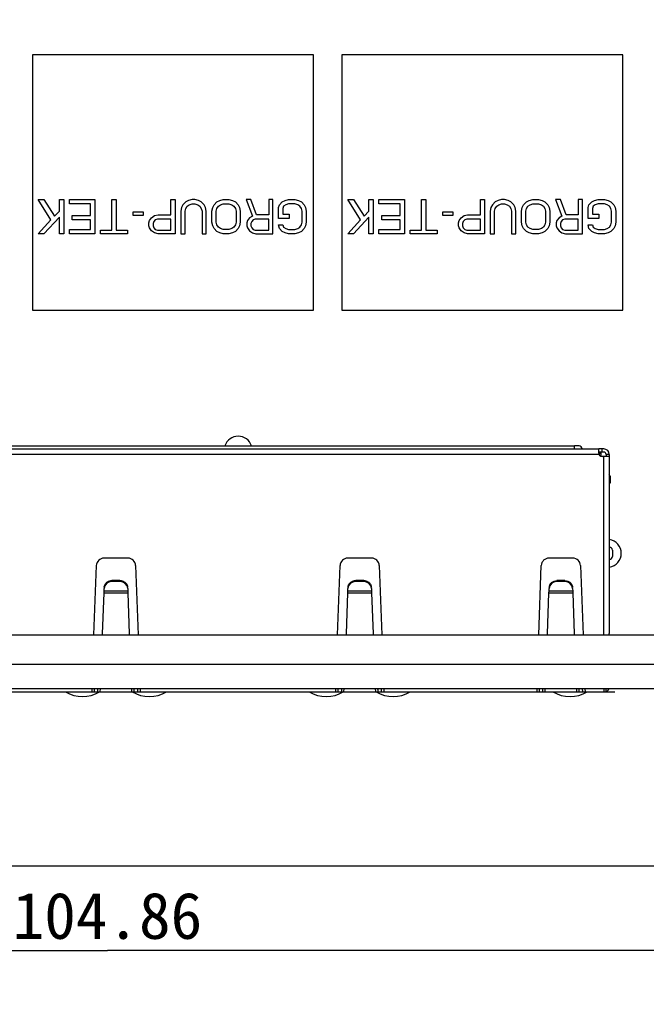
# Model space of a CAD drawing. Header units: millimetres. Extents: x 0 to 420, y 0 to 297.
# Tile 6 of 22: x 195 to 236, y 34 to 98. Entities that reach past the tile are written whole.
import ezdxf
from ezdxf.enums import TextEntityAlignment as Align

# ---------------------------------------------------------------- set-up
doc = ezdxf.new("R2010")
doc.units = ezdxf.units.MM
doc.header["$LTSCALE"] = 23.1
doc.layers.get('0').update_dxf_attribs({"linetype": 'CONTINUOUS'})
doc.layers.add('00_COMPONENTS', color=7, linetype='CONTINUOUS')
doc.layers.add('51__DRAFT_DIMS', color=7, linetype='CONTINUOUS')
doc.styles.get("Standard").update_dxf_attribs({"font": 'simfang.ttf'})
doc.dimstyles.new('DIMSTYLE_1', dxfattribs={"dimtxt": 3, "dimasz": 3, "dimexe": 2.5, "dimexo": 0.5, "dimgap": 0.75, "dimtad": 1, "dimdec": 1, "dimdsep": 46, "dimtxsty": 'STANDARD', "dimblk": '_FILLED', "dimblk1": '_FILLED', "dimblk2": '_FILLED', "dimcen": 0.09, "dimclrt": 3, "dimazin": 2, "dimtp": 0.5, "dimtm": 0.5, "dimtfac": 1, "dimtdec": 1, "dimtofl": 0, "dimtmove": 0, "dimatfit": 3, "dimldrblk": '_FILLED', "dimfxl": 1, "dimtolj": 1, "dimarcsym": 0})
doc.dimstyles.new('DIMSTYLE_2', dxfattribs={"dimtxt": 3, "dimasz": 3, "dimexe": 2.5, "dimexo": 0.5, "dimgap": 0.75, "dimtad": 1, "dimdsep": 46, "dimtxsty": 'STANDARD', "dimblk": '_FILLED', "dimblk1": '_FILLED', "dimblk2": '_FILLED', "dimcen": 0.09, "dimclrt": 3, "dimazin": 2, "dimtp": 0.3, "dimtm": 0.3, "dimtfac": 1, "dimtofl": 0, "dimtmove": 0, "dimatfit": 3, "dimldrblk": '_FILLED', "dimfxl": 1, "dimtolj": 1, "dimarcsym": 0})
doc.dimstyles.new('DIMSTYLE_3', dxfattribs={"dimtxt": 3, "dimasz": 3, "dimexe": 2.5, "dimexo": 0.5, "dimgap": 0.75, "dimtad": 1, "dimdsep": 46, "dimtxsty": 'STANDARD', "dimblk": '_FILLED', "dimblk1": '_FILLED', "dimblk2": '_FILLED', "dimcen": 0.09, "dimclrt": 3, "dimazin": 2, "dimtp": 0.5, "dimtm": 0.5, "dimtfac": 1, "dimtofl": 0, "dimtmove": 0, "dimatfit": 3, "dimldrblk": '_FILLED', "dimfxl": 1, "dimtolj": 1, "dimarcsym": 0})

# ---------------------------------------------------------------- blocks, each defined once
blk = doc.blocks.new('_FILLED')
at = {"color": 0, "linetype": 'ByBlock'}
blk.add_solid([(0, 0), (-1, 0.167), (-1, -0.167)], dxfattribs=at)
blk = doc.blocks.new('*D1')
at = {"layer": '51__DRAFT_DIMS', "color": 4}
for p, q in [((222.921, 224.182), (278.249, 224.182)), ((275.749, 224.182), (275.749, 139.407)), ((275.749, 54.632), (275.749, 139.407)), ((257.324, 54.632), (278.249, 54.632))]:
    blk.add_line(p, q, dxfattribs=at)
at = {"layer": '51__DRAFT_DIMS', "color": 4, "xscale": 3, "yscale": 3, "zscale": 3}
for p, rotation in [((275.749, 224.182), 90), ((275.749, 54.632), 270)]:
    blk.add_blockref('_FILLED', p, dxfattribs=dict(at, rotation=rotation))
at = {"layer": '51__DRAFT_DIMS', "color": 3}
blk.add_text('169.5', height=3, rotation=90, dxfattribs=at).set_placement((274.999, 139.407), align=Align.CENTER)
blk = doc.blocks.new('*D3')
at = {"layer": '51__DRAFT_DIMS', "color": 4}
for p, q in [((222.921, 224.182), (289.645, 224.182)), ((287.145, 224.182), (287.145, 133.692)), ((287.145, 43.202), (287.145, 133.692)), ((148.891, 43.202), (289.645, 43.202))]:
    blk.add_line(p, q, dxfattribs=at)
at = {"layer": '51__DRAFT_DIMS', "color": 4, "xscale": 3, "yscale": 3, "zscale": 3}
for p, rotation in [((287.145, 224.182), 90), ((287.145, 43.202), 270)]:
    blk.add_blockref('_FILLED', p, dxfattribs=dict(at, rotation=rotation))
at = {"layer": '51__DRAFT_DIMS', "color": 3}
blk.add_text('181', height=3, rotation=90, dxfattribs=at).set_placement((286.395, 133.692), align=Align.CENTER)
blk = doc.blocks.new('*D4')
at = {"layer": '51__DRAFT_DIMS', "color": 4}
for p, q in [((253.251, 114.632), (253.251, 35.228)), ((148.391, 43.202), (148.391, 35.228)), ((148.391, 37.728), (200.821, 37.728)), ((253.251, 37.728), (200.821, 37.728))]:
    blk.add_line(p, q, dxfattribs=at)
at = {"layer": '51__DRAFT_DIMS', "color": 4, "xscale": 3, "yscale": 3, "zscale": 3, "rotation": 180}
blk.add_blockref('_FILLED', (148.391, 37.728), dxfattribs=at)
at = {"layer": '51__DRAFT_DIMS', "color": 4, "xscale": 3, "yscale": 3, "zscale": 3}
blk.add_blockref('_FILLED', (253.251, 37.728), dxfattribs=at)
at = {"layer": '51__DRAFT_DIMS', "color": 3}
blk.add_text('104.86', height=3, dxfattribs=at).set_placement((200.821, 38.478), align=Align.CENTER)
blk = doc.blocks.new('*D5')
at = {"layer": '51__DRAFT_DIMS', "color": 4}
for p, q in [((253.251, 114.632), (253.251, 25.585)), ((142.101, 56.532), (142.101, 25.585)), ((142.101, 28.085), (197.676, 28.085)), ((253.251, 28.085), (197.676, 28.085))]:
    blk.add_line(p, q, dxfattribs=at)
at = {"layer": '51__DRAFT_DIMS', "color": 4, "xscale": 3, "yscale": 3, "zscale": 3, "rotation": 180}
blk.add_blockref('_FILLED', (142.101, 28.085), dxfattribs=at)
at = {"layer": '51__DRAFT_DIMS', "color": 4, "xscale": 3, "yscale": 3, "zscale": 3}
blk.add_blockref('_FILLED', (253.251, 28.085), dxfattribs=at)
at = {"layer": '51__DRAFT_DIMS', "color": 3}
blk.add_text('111.15', height=3, dxfattribs=at).set_placement((197.676, 28.835), align=Align.CENTER)
blk = doc.blocks.new('*D6')
at = {"layer": '51__DRAFT_DIMS', "color": 4}
for p, q in [((142.101, 56.532), (142.101, 14.118)), ((268.406, 54.489), (268.406, 14.118)), ((142.101, 16.618), (205.254, 16.618)), ((268.406, 16.618), (205.254, 16.618))]:
    blk.add_line(p, q, dxfattribs=at)
at = {"layer": '51__DRAFT_DIMS', "color": 4, "xscale": 3, "yscale": 3, "zscale": 3, "rotation": 180}
blk.add_blockref('_FILLED', (142.101, 16.618), dxfattribs=at)
at = {"layer": '51__DRAFT_DIMS', "color": 4, "xscale": 3, "yscale": 3, "zscale": 3}
blk.add_blockref('_FILLED', (268.406, 16.618), dxfattribs=at)
at = {"layer": '51__DRAFT_DIMS', "color": 3}
blk.add_text('126.3', height=3, dxfattribs=at).set_placement((205.254, 17.368), align=Align.CENTER)

msp = doc.modelspace()

# ---------------------------------------------------------------- linework, layer by layer
at = {"layer": '00_COMPONENTS', "color": 7}
for p, q in [((214.125, 95.604), (195.975, 95.604)), ((195.975, 95.604), (195.975, 79.104)), ((214.125, 79.104), (214.125, 95.604)), ((234.125, 95.604), (215.975, 95.604)), ((215.975, 95.604), (215.975, 79.104)), ((234.125, 79.104), (234.125, 95.604)), ((195.975, 79.104), (214.125, 79.104)), ((215.975, 79.104), (234.125, 79.104)), ((170.174, 70.132), (232.566, 70.132)), ((171.545, 70.332), (230.995, 70.332)), ((232.545, 70.118), (232.545, 69.9)), ((232.795, 70.132), (232.566, 70.132)), ((232.895, 70.132), (232.795, 70.132)), ((232.545, 69.932), (232.566, 69.932)), ((232.695, 69.877), (232.545, 69.877)), ((232.715, 69.832), (232.555, 69.832)), ((232.795, 69.932), (232.566, 69.932)), ((232.695, 69.877), (232.695, 69.832)), ((232.715, 69.664), (232.715, 69.832)), ((232.895, 69.932), (232.795, 69.932)), ((233.245, 69.65), (232.795, 69.65)), ((233.045, 69.782), (233.045, 69.768)), ((233.245, 69.768), (233.045, 69.768)), ((233.045, 69.768), (233.045, 69.65)), ((233.245, 69.782), (233.245, 58.208)), ((233.295, 68.372), (233.245, 68.492)), ((233.295, 68.372), (233.295, 67.932)), ((233.295, 67.932), (233.245, 67.932)), ((202.138, 63.082), (200.602, 63.082)), ((217.888, 63.082), (216.352, 63.082)), ((230.888, 63.082), (229.352, 63.082)), ((233.445, 63.592), (233.445, 63.192)), ((199.941, 58.132), (200.103, 62.6)), ((202.637, 62.6), (202.799, 58.132)), ((215.691, 58.132), (215.853, 62.6)), ((218.387, 62.6), (218.549, 58.132)), ((228.691, 58.132), (228.853, 62.6)), ((231.387, 62.6), (231.549, 58.132)), ((200.605, 60.938), (200.611, 61.11)), ((201.629, 61.564), (201.111, 61.564)), ((201.627, 61.632), (201.113, 61.632)), ((202.129, 61.11), (202.135, 60.938)), ((216.355, 60.938), (216.361, 61.11)), ((217.379, 61.564), (216.861, 61.564)), ((217.377, 61.632), (216.863, 61.632)), ((217.879, 61.11), (217.885, 60.938)), ((229.355, 60.938), (229.361, 61.11)), ((230.379, 61.564), (229.861, 61.564)), ((230.377, 61.632), (229.863, 61.632)), ((230.879, 61.11), (230.885, 60.938)), ((200.507, 58.189), (200.601, 60.845)), ((200.601, 60.845), (200.605, 60.938)), ((202.135, 60.938), (202.138, 60.845)), ((202.138, 60.845), (202.232, 58.189)), ((216.257, 58.189), (216.351, 60.845)), ((216.351, 60.845), (216.355, 60.938)), ((217.885, 60.938), (217.888, 60.845)), ((217.888, 60.845), (217.982, 58.189)), ((229.257, 58.189), (229.351, 60.845)), ((229.351, 60.845), (229.355, 60.938)), ((230.885, 60.938), (230.888, 60.845)), ((230.888, 60.845), (230.982, 58.189)), ((154.631, 58.132), (248.251, 58.132)), ((200.505, 58.132), (200.507, 58.189)), ((202.232, 58.189), (202.234, 58.132)), ((216.255, 58.132), (216.257, 58.189)), ((217.982, 58.189), (217.984, 58.132)), ((229.255, 58.132), (229.257, 58.189)), ((230.982, 58.189), (230.984, 58.132)), ((248.751, 54.632), (154.131, 54.632)), ((199.815, 54.632), (199.808, 54.449)), ((200.355, 54.466), (200.363, 54.632)), ((202.377, 54.632), (202.385, 54.466)), ((202.925, 54.632), (202.932, 54.449)), ((215.565, 54.632), (215.558, 54.449)), ((216.105, 54.466), (216.113, 54.632)), ((218.127, 54.632), (218.135, 54.466)), ((218.675, 54.632), (218.682, 54.449)), ((228.565, 54.632), (228.558, 54.449)), ((229.105, 54.466), (229.113, 54.632)), ((231.127, 54.632), (231.135, 54.466)), ((231.675, 54.632), (231.682, 54.449)), ((232.895, 54.632), (232.895, 54.449))]:
    msp.add_line(p, q, dxfattribs=at)
at = {"layer": '00_COMPONENTS', "color": 4}
for p, q in [((196.345, 86.244), (196.711, 86.244)), ((197.17, 84.934), (196.345, 86.244)), ((196.711, 86.244), (197.399, 85.168)), ((197.72, 86.244), (197.995, 86.244)), ((197.72, 85.495), (197.72, 86.244)), ((197.995, 86.244), (197.995, 84.044)), ((198.361, 86.244), (200.011, 86.244)), ((198.361, 85.963), (198.361, 86.244)), ((199.736, 85.963), (198.361, 85.963)), ((199.736, 85.214), (199.736, 85.963)), ((200.011, 86.244), (200.011, 84.044)), ((201.111, 86.244), (201.386, 86.244)), ((201.111, 84.278), (201.111, 86.244)), ((201.386, 86.244), (201.386, 84.278)), ((204.916, 86.244), (205.191, 86.244)), ((204.916, 85.261), (204.916, 86.244)), ((205.191, 86.244), (205.191, 84.044)), ((205.695, 85.917), (205.603, 85.729)), ((205.878, 86.104), (205.695, 85.917)), ((206.061, 86.197), (205.878, 86.104)), ((205.97, 85.823), (206.107, 85.917)), ((206.291, 86.244), (206.061, 86.197)), ((206.107, 85.917), (206.291, 85.963)), ((206.474, 86.244), (206.291, 86.244)), ((206.291, 85.963), (206.474, 85.963)), ((206.703, 86.197), (206.474, 86.244)), ((206.474, 85.963), (206.657, 85.917)), ((206.657, 85.917), (206.795, 85.823)), ((206.886, 86.104), (206.703, 86.197)), ((207.07, 85.917), (206.886, 86.104)), ((207.161, 85.729), (207.07, 85.917)), ((207.62, 85.729), (207.711, 85.917)), ((207.711, 85.917), (207.895, 86.104)), ((207.895, 86.104), (208.078, 86.197)), ((207.986, 85.823), (208.124, 85.917)), ((208.078, 86.197), (208.307, 86.244)), ((208.124, 85.917), (208.307, 85.963)), ((208.307, 86.244), (208.674, 86.244)), ((208.307, 85.963), (208.674, 85.963)), ((208.674, 86.244), (208.903, 86.197)), ((208.674, 85.963), (208.857, 85.917)), ((208.857, 85.917), (208.995, 85.823)), ((208.903, 86.197), (209.086, 86.104)), ((209.086, 86.104), (209.27, 85.917)), ((209.27, 85.917), (209.361, 85.729)), ((210.095, 86.244), (209.774, 86.244)), ((209.774, 86.244), (210.186, 85.168)), ((210.461, 85.261), (210.095, 86.244)), ((211.516, 86.244), (211.241, 86.244)), ((211.241, 86.244), (211.241, 85.261)), ((211.516, 84.044), (211.516, 86.244)), ((211.882, 85.729), (211.928, 85.917)), ((211.928, 85.917), (212.111, 86.104)), ((212.111, 86.104), (212.295, 86.197)), ((212.341, 85.917), (212.203, 85.823)), ((212.295, 86.197), (212.524, 86.244)), ((212.524, 85.963), (212.341, 85.917)), ((212.524, 86.244), (212.936, 86.244)), ((212.936, 85.963), (212.524, 85.963)), ((212.936, 86.244), (213.166, 86.197)), ((213.12, 85.917), (212.936, 85.963)), ((213.257, 85.823), (213.12, 85.917)), ((213.166, 86.197), (213.349, 86.104)), ((213.349, 86.104), (213.532, 85.917)), ((213.532, 85.917), (213.624, 85.729)), ((216.345, 86.244), (216.712, 86.244)), ((217.17, 84.934), (216.345, 86.244)), ((216.712, 86.244), (217.399, 85.168)), ((217.72, 86.244), (217.995, 86.244)), ((217.72, 85.495), (217.72, 86.244)), ((217.995, 86.244), (217.995, 84.044)), ((218.362, 86.244), (220.012, 86.244)), ((218.362, 85.963), (218.362, 86.244)), ((219.737, 85.963), (218.362, 85.963)), ((219.737, 85.214), (219.737, 85.963)), ((220.012, 86.244), (220.012, 84.044)), ((221.112, 86.244), (221.387, 86.244)), ((221.112, 84.278), (221.112, 86.244)), ((221.387, 86.244), (221.387, 84.278)), ((224.916, 86.244), (225.191, 86.244)), ((224.916, 85.261), (224.916, 86.244)), ((225.191, 86.244), (225.191, 84.044)), ((225.695, 85.917), (225.603, 85.729)), ((225.878, 86.104), (225.695, 85.917)), ((226.062, 86.197), (225.878, 86.104)), ((225.97, 85.823), (226.107, 85.917)), ((226.291, 86.244), (226.062, 86.197)), ((226.107, 85.917), (226.291, 85.963)), ((226.474, 86.244), (226.291, 86.244)), ((226.291, 85.963), (226.474, 85.963)), ((226.703, 86.197), (226.474, 86.244)), ((226.474, 85.963), (226.657, 85.917)), ((226.657, 85.917), (226.795, 85.823)), ((226.887, 86.104), (226.703, 86.197)), ((227.07, 85.917), (226.887, 86.104)), ((227.162, 85.729), (227.07, 85.917)), ((227.62, 85.729), (227.712, 85.917)), ((227.712, 85.917), (227.895, 86.104)), ((227.895, 86.104), (228.078, 86.197)), ((227.987, 85.823), (228.124, 85.917)), ((228.078, 86.197), (228.307, 86.244)), ((228.124, 85.917), (228.307, 85.963)), ((228.307, 86.244), (228.674, 86.244)), ((228.307, 85.963), (228.674, 85.963)), ((228.674, 86.244), (228.903, 86.197)), ((228.674, 85.963), (228.857, 85.917)), ((228.857, 85.917), (228.995, 85.823)), ((228.903, 86.197), (229.087, 86.104)), ((229.087, 86.104), (229.27, 85.917)), ((229.27, 85.917), (229.362, 85.729)), ((230.095, 86.244), (229.774, 86.244)), ((229.774, 86.244), (230.187, 85.168)), ((230.462, 85.261), (230.095, 86.244)), ((231.516, 86.244), (231.241, 86.244)), ((231.241, 86.244), (231.241, 85.261)), ((231.516, 84.044), (231.516, 86.244)), ((231.882, 85.729), (231.928, 85.917)), ((231.928, 85.917), (232.112, 86.104)), ((232.112, 86.104), (232.295, 86.197)), ((232.341, 85.917), (232.203, 85.823)), ((232.295, 86.197), (232.524, 86.244)), ((232.524, 85.963), (232.341, 85.917)), ((232.524, 86.244), (232.937, 86.244)), ((232.937, 85.963), (232.524, 85.963)), ((232.937, 86.244), (233.166, 86.197)), ((233.12, 85.917), (232.937, 85.963)), ((233.257, 85.823), (233.12, 85.917)), ((233.166, 86.197), (233.349, 86.104)), ((233.349, 86.104), (233.532, 85.917)), ((233.532, 85.917), (233.624, 85.729)), ((197.399, 85.168), (197.72, 85.495)), ((202.486, 85.448), (203.128, 85.448)), ((202.486, 85.214), (202.486, 85.448)), ((203.128, 85.448), (203.128, 85.214)), ((203.861, 85.214), (204.091, 85.261)), ((204.091, 85.261), (204.916, 85.261)), ((205.603, 85.729), (205.557, 85.495)), ((205.557, 85.495), (205.557, 84.044)), ((205.832, 85.495), (205.878, 85.682)), ((205.832, 84.044), (205.832, 85.495)), ((205.878, 85.682), (205.97, 85.823)), ((206.795, 85.823), (206.886, 85.682)), ((206.886, 85.682), (206.932, 85.495)), ((206.932, 85.495), (206.932, 84.044)), ((207.207, 85.495), (207.161, 85.729)), ((207.207, 84.044), (207.207, 85.495)), ((207.574, 85.495), (207.62, 85.729)), ((207.574, 84.793), (207.574, 85.495)), ((207.849, 85.495), (207.895, 85.682)), ((207.849, 84.793), (207.849, 85.495)), ((207.895, 85.682), (207.986, 85.823)), ((208.995, 85.823), (209.086, 85.682)), ((209.086, 85.682), (209.132, 85.495)), ((209.132, 85.495), (209.132, 84.793)), ((209.361, 85.729), (209.407, 85.495)), ((209.407, 85.495), (209.407, 84.793)), ((211.241, 85.261), (210.461, 85.261)), ((211.882, 85.027), (211.882, 85.729)), ((212.203, 85.823), (212.157, 85.682)), ((212.157, 85.682), (212.157, 85.308)), ((212.157, 85.308), (212.57, 85.308)), ((212.57, 85.308), (212.57, 85.027)), ((213.349, 85.682), (213.257, 85.823)), ((213.395, 85.495), (213.349, 85.682)), ((213.395, 84.793), (213.395, 85.495)), ((213.624, 85.729), (213.67, 85.495)), ((213.67, 85.495), (213.67, 84.793)), ((217.399, 85.168), (217.72, 85.495)), ((222.487, 85.448), (223.128, 85.448)), ((222.487, 85.214), (222.487, 85.448)), ((223.128, 85.448), (223.128, 85.214)), ((223.862, 85.214), (224.091, 85.261)), ((224.091, 85.261), (224.916, 85.261)), ((225.603, 85.729), (225.557, 85.495)), ((225.557, 85.495), (225.557, 84.044)), ((225.832, 85.495), (225.878, 85.682)), ((225.832, 84.044), (225.832, 85.495)), ((225.878, 85.682), (225.97, 85.823)), ((226.795, 85.823), (226.887, 85.682)), ((226.887, 85.682), (226.932, 85.495)), ((226.932, 85.495), (226.932, 84.044)), ((227.207, 85.495), (227.162, 85.729)), ((227.207, 84.044), (227.207, 85.495)), ((227.574, 85.495), (227.62, 85.729)), ((227.574, 84.793), (227.574, 85.495)), ((227.849, 85.495), (227.895, 85.682)), ((227.849, 84.793), (227.849, 85.495)), ((227.895, 85.682), (227.987, 85.823)), ((228.995, 85.823), (229.087, 85.682)), ((229.087, 85.682), (229.132, 85.495)), ((229.132, 85.495), (229.132, 84.793)), ((229.362, 85.729), (229.407, 85.495)), ((229.407, 85.495), (229.407, 84.793)), ((231.241, 85.261), (230.462, 85.261)), ((231.882, 85.027), (231.882, 85.729)), ((232.203, 85.823), (232.157, 85.682)), ((232.157, 85.682), (232.157, 85.308)), ((232.157, 85.308), (232.57, 85.308)), ((232.57, 85.308), (232.57, 85.027)), ((233.349, 85.682), (233.257, 85.823)), ((233.395, 85.495), (233.349, 85.682)), ((233.395, 84.793), (233.395, 85.495)), ((233.624, 85.729), (233.67, 85.495)), ((233.67, 85.495), (233.67, 84.793)), ((196.345, 84.044), (197.17, 84.934)), ((197.72, 85.121), (196.711, 84.044)), ((197.72, 84.044), (197.72, 85.121)), ((198.545, 85.214), (199.736, 85.214)), ((198.545, 84.934), (198.545, 85.214)), ((199.736, 84.934), (198.545, 84.934)), ((199.736, 84.325), (199.736, 84.934)), ((203.128, 85.214), (202.486, 85.214)), ((203.495, 84.746), (203.541, 84.887)), ((203.495, 84.559), (203.495, 84.746)), ((203.541, 84.887), (203.678, 85.074)), ((203.678, 85.074), (203.861, 85.214)), ((203.816, 84.84), (203.77, 84.699)), ((203.77, 84.699), (203.77, 84.559)), ((203.907, 84.934), (203.816, 84.84)), ((204.045, 84.98), (203.907, 84.934)), ((204.916, 84.98), (204.045, 84.98)), ((204.916, 84.278), (204.916, 84.98)), ((207.62, 84.559), (207.574, 84.793)), ((207.895, 84.606), (207.849, 84.793)), ((209.132, 84.793), (209.086, 84.606)), ((209.407, 84.793), (209.361, 84.559)), ((209.866, 84.887), (209.82, 84.746)), ((209.82, 84.746), (209.82, 84.559)), ((210.003, 85.074), (209.866, 84.887)), ((210.186, 85.168), (210.003, 85.074)), ((210.141, 84.84), (210.095, 84.699)), ((210.095, 84.699), (210.095, 84.559)), ((210.232, 84.934), (210.141, 84.84)), ((210.37, 84.98), (210.232, 84.934)), ((211.241, 84.98), (210.37, 84.98)), ((211.241, 84.278), (211.241, 84.98)), ((212.57, 85.027), (211.882, 85.027)), ((213.349, 84.606), (213.395, 84.793)), ((213.67, 84.793), (213.624, 84.559)), ((216.345, 84.044), (217.17, 84.934)), ((217.72, 85.121), (216.712, 84.044)), ((217.72, 84.044), (217.72, 85.121)), ((218.545, 85.214), (219.737, 85.214)), ((218.545, 84.934), (218.545, 85.214)), ((219.737, 84.934), (218.545, 84.934)), ((219.737, 84.325), (219.737, 84.934)), ((223.128, 85.214), (222.487, 85.214)), ((223.495, 84.746), (223.541, 84.887)), ((223.495, 84.559), (223.495, 84.746)), ((223.541, 84.887), (223.678, 85.074)), ((223.678, 85.074), (223.862, 85.214)), ((223.816, 84.84), (223.77, 84.699)), ((223.77, 84.699), (223.77, 84.559)), ((223.907, 84.934), (223.816, 84.84)), ((224.045, 84.98), (223.907, 84.934)), ((224.916, 84.98), (224.045, 84.98)), ((224.916, 84.278), (224.916, 84.98)), ((227.62, 84.559), (227.574, 84.793)), ((227.895, 84.606), (227.849, 84.793)), ((229.132, 84.793), (229.087, 84.606)), ((229.407, 84.793), (229.362, 84.559)), ((229.866, 84.887), (229.82, 84.746)), ((229.82, 84.746), (229.82, 84.559)), ((230.003, 85.074), (229.866, 84.887)), ((230.187, 85.168), (230.003, 85.074)), ((230.141, 84.84), (230.095, 84.699)), ((230.095, 84.699), (230.095, 84.559)), ((230.232, 84.934), (230.141, 84.84)), ((230.37, 84.98), (230.232, 84.934)), ((231.241, 84.98), (230.37, 84.98)), ((231.241, 84.278), (231.241, 84.98)), ((232.57, 85.027), (231.882, 85.027)), ((233.349, 84.606), (233.395, 84.793)), ((233.67, 84.793), (233.624, 84.559)), ((196.711, 84.044), (196.345, 84.044)), ((197.995, 84.044), (197.72, 84.044)), ((198.361, 84.325), (199.736, 84.325)), ((198.361, 84.044), (198.361, 84.325)), ((200.011, 84.044), (198.361, 84.044)), ((200.378, 84.278), (201.111, 84.278)), ((200.378, 84.044), (200.378, 84.278)), ((202.12, 84.044), (200.378, 84.044)), ((201.386, 84.278), (202.12, 84.278)), ((202.12, 84.278), (202.12, 84.044)), ((203.541, 84.419), (203.495, 84.559)), ((203.678, 84.231), (203.541, 84.419)), ((203.861, 84.091), (203.678, 84.231)), ((203.77, 84.559), (203.816, 84.419)), ((203.816, 84.419), (203.907, 84.325)), ((204.091, 84.044), (203.861, 84.091)), ((203.907, 84.325), (204.045, 84.278)), ((204.045, 84.278), (204.916, 84.278)), ((205.191, 84.044), (204.091, 84.044)), ((205.557, 84.044), (205.832, 84.044)), ((206.932, 84.044), (207.207, 84.044)), ((207.711, 84.372), (207.62, 84.559)), ((207.895, 84.185), (207.711, 84.372)), ((207.986, 84.465), (207.895, 84.606)), ((208.078, 84.091), (207.895, 84.185)), ((208.124, 84.372), (207.986, 84.465)), ((208.307, 84.044), (208.078, 84.091)), ((208.307, 84.325), (208.124, 84.372)), ((208.674, 84.325), (208.307, 84.325)), ((208.674, 84.044), (208.307, 84.044)), ((208.857, 84.372), (208.674, 84.325)), ((208.903, 84.091), (208.674, 84.044)), ((208.995, 84.465), (208.857, 84.372)), ((209.086, 84.185), (208.903, 84.091)), ((209.086, 84.606), (208.995, 84.465)), ((209.27, 84.372), (209.086, 84.185)), ((209.361, 84.559), (209.27, 84.372)), ((209.82, 84.559), (209.866, 84.419)), ((209.866, 84.419), (210.003, 84.231)), ((210.003, 84.231), (210.186, 84.091)), ((210.095, 84.559), (210.141, 84.419)), ((210.141, 84.419), (210.232, 84.325)), ((210.186, 84.091), (210.416, 84.044)), ((210.232, 84.325), (210.37, 84.278)), ((210.37, 84.278), (211.241, 84.278)), ((210.416, 84.044), (211.516, 84.044)), ((211.882, 84.606), (212.157, 84.606)), ((211.928, 84.372), (211.882, 84.606)), ((212.111, 84.185), (211.928, 84.372)), ((212.295, 84.091), (212.111, 84.185)), ((212.157, 84.606), (212.203, 84.465)), ((212.203, 84.465), (212.341, 84.372)), ((212.524, 84.044), (212.295, 84.091)), ((212.341, 84.372), (212.524, 84.325)), ((212.524, 84.325), (212.936, 84.325)), ((212.936, 84.044), (212.524, 84.044)), ((212.936, 84.325), (213.12, 84.372)), ((213.166, 84.091), (212.936, 84.044)), ((213.12, 84.372), (213.257, 84.465)), ((213.349, 84.185), (213.166, 84.091)), ((213.257, 84.465), (213.349, 84.606)), ((213.532, 84.372), (213.349, 84.185)), ((213.624, 84.559), (213.532, 84.372)), ((216.712, 84.044), (216.345, 84.044)), ((217.995, 84.044), (217.72, 84.044)), ((218.362, 84.325), (219.737, 84.325)), ((218.362, 84.044), (218.362, 84.325)), ((220.012, 84.044), (218.362, 84.044)), ((220.378, 84.278), (221.112, 84.278)), ((220.378, 84.044), (220.378, 84.278)), ((222.12, 84.044), (220.378, 84.044)), ((221.387, 84.278), (222.12, 84.278)), ((222.12, 84.278), (222.12, 84.044)), ((223.541, 84.419), (223.495, 84.559)), ((223.678, 84.231), (223.541, 84.419)), ((223.862, 84.091), (223.678, 84.231)), ((223.77, 84.559), (223.816, 84.419)), ((223.816, 84.419), (223.907, 84.325)), ((224.091, 84.044), (223.862, 84.091)), ((223.907, 84.325), (224.045, 84.278)), ((224.045, 84.278), (224.916, 84.278)), ((225.191, 84.044), (224.091, 84.044)), ((225.557, 84.044), (225.832, 84.044)), ((226.932, 84.044), (227.207, 84.044)), ((227.712, 84.372), (227.62, 84.559)), ((227.895, 84.185), (227.712, 84.372)), ((227.987, 84.465), (227.895, 84.606)), ((228.078, 84.091), (227.895, 84.185)), ((228.124, 84.372), (227.987, 84.465)), ((228.307, 84.044), (228.078, 84.091)), ((228.307, 84.325), (228.124, 84.372)), ((228.674, 84.325), (228.307, 84.325)), ((228.674, 84.044), (228.307, 84.044)), ((228.857, 84.372), (228.674, 84.325)), ((228.903, 84.091), (228.674, 84.044)), ((228.995, 84.465), (228.857, 84.372)), ((229.087, 84.185), (228.903, 84.091)), ((229.087, 84.606), (228.995, 84.465)), ((229.27, 84.372), (229.087, 84.185)), ((229.362, 84.559), (229.27, 84.372)), ((229.82, 84.559), (229.866, 84.419)), ((229.866, 84.419), (230.003, 84.231)), ((230.003, 84.231), (230.187, 84.091)), ((230.095, 84.559), (230.141, 84.419)), ((230.141, 84.419), (230.232, 84.325)), ((230.187, 84.091), (230.416, 84.044)), ((230.232, 84.325), (230.37, 84.278)), ((230.37, 84.278), (231.241, 84.278)), ((230.416, 84.044), (231.516, 84.044)), ((231.882, 84.606), (232.157, 84.606)), ((231.928, 84.372), (231.882, 84.606)), ((232.112, 84.185), (231.928, 84.372)), ((232.295, 84.091), (232.112, 84.185)), ((232.157, 84.606), (232.203, 84.465)), ((232.203, 84.465), (232.341, 84.372)), ((232.524, 84.044), (232.295, 84.091)), ((232.341, 84.372), (232.524, 84.325)), ((232.524, 84.325), (232.937, 84.325)), ((232.937, 84.044), (232.524, 84.044)), ((232.937, 84.325), (233.12, 84.372)), ((233.166, 84.091), (232.937, 84.044)), ((233.12, 84.372), (233.257, 84.465)), ((233.349, 84.185), (233.166, 84.091)), ((233.257, 84.465), (233.349, 84.606)), ((233.532, 84.372), (233.349, 84.185)), ((233.624, 84.559), (233.532, 84.372)), ((231.298, 70.332), (230.995, 70.332)), ((230.995, 70.132), (230.995, 70.332)), ((232.795, 69.932), (232.795, 70.132)), ((232.574, 69.782), (170.165, 69.782)), ((232.895, 58.132), (232.895, 69.65)), ((201.113, 61.632), (201.111, 61.564)), ((201.627, 61.632), (201.629, 61.564)), ((216.863, 61.632), (216.861, 61.564)), ((217.377, 61.632), (217.379, 61.564)), ((229.863, 61.632), (229.861, 61.564)), ((230.377, 61.632), (230.379, 61.564)), ((200.601, 60.845), (202.138, 60.845)), ((202.135, 60.938), (200.605, 60.938)), ((216.351, 60.845), (217.888, 60.845)), ((217.885, 60.938), (216.355, 60.938)), ((229.351, 60.845), (230.888, 60.845)), ((230.885, 60.938), (229.355, 60.938)), ((154.131, 56.232), (248.751, 56.232)), ((169.133, 54.432), (233.595, 54.432)), ((199.965, 54.632), (199.957, 54.432)), ((202.783, 54.432), (202.775, 54.632)), ((215.715, 54.632), (215.707, 54.432)), ((218.533, 54.432), (218.525, 54.632)), ((228.715, 54.632), (228.707, 54.432)), ((231.533, 54.432), (231.525, 54.632)), ((233.045, 54.449), (233.045, 54.632))]:
    msp.add_line(p, q, dxfattribs=at)
at = {"layer": '00_COMPONENTS', "color": 7}
for centre, radius, start, end in [((209.27, 70.052), 0.902, 18.09668, 161.90332), ((231.295, 70.132), 0.2, 0, 90), ((232.895, 69.782), 0.35, 0, 90), ((232.795, 69.9), 0.25, 180, 270), ((232.895, 69.782), 0.15, 0, 90), ((233.12, 63.392), 0.902, 277.99628, 82.00372), ((233.245, 63.592), 0.2, 0, 90), ((200.602, 62.582), 0.5, 90, 177.92997), ((202.138, 62.582), 0.5, 2.07003, 90), ((216.352, 62.582), 0.5, 90, 177.92997), ((217.888, 62.582), 0.5, 2.07003, 90), ((229.352, 62.582), 0.5, 90, 177.92997), ((230.888, 62.582), 0.5, 2.07003, 90), ((233.245, 63.192), 0.2, 270, 360), ((199.21, 56.289), 2.156, 239.27952, 300.73966), ((203.53, 56.289), 2.156, 239.27952, 300.73966), ((214.96, 56.289), 2.156, 239.27952, 300.73966), ((219.28, 56.289), 2.156, 239.27952, 300.73966), ((230.71, 56.289), 2.156, 239.27952, 300.73966), ((232.945, 54.732), 0.3, 270, 340.78197)]:
    msp.add_arc(centre, radius, start, end, dxfattribs=at)
for centre, major_axis, ratio, start_param, end_param in [((201.111, 61.094), (0.5, 0), 0.939624, 7.853982, 9.391602), ((201.629, 61.094), (0.5, 0), 0.939624, 6.316361, 7.853982), ((216.861, 61.094), (0.5, 0), 0.939624, 7.853982, 9.391602), ((217.379, 61.094), (0.5, 0), 0.939624, 6.316361, 7.853982), ((229.861, 61.094), (0.5, 0), 0.939624, 7.853982, 9.391602), ((230.379, 61.094), (0.5, 0), 0.939624, 6.316361, 7.853982), ((232.895, 58.208), (0, 0.35), 1, -1.787396, -1.570796)]:
    msp.add_ellipse(centre, major_axis=major_axis, ratio=ratio, start_param=start_param, end_param=end_param, dxfattribs=at)
for points, knots in [([(232.566, 70.132), (232.564, 70.132), (232.56, 70.132), (232.555, 70.128), (232.549, 70.124), (232.545, 70.12), (232.545, 70.118)], [0, 0, 0, 0, 0.229098, 0.415152, 0.707864, 1, 1, 1, 1]), ([(232.566, 69.932), (232.564, 69.932), (232.56, 69.931), (232.558, 69.927), (232.554, 69.921), (232.549, 69.911), (232.545, 69.902), (232.545, 69.897)], [0, 0, 0, 0, 0.152953, 0.231291, 0.337805, 0.633452, 1, 1, 1, 1]), ([(200.613, 61.178), (200.616, 61.252), (200.66, 61.402), (200.771, 61.512), (200.835, 61.553)], [0, 0, 0, 0, 0.49385, 1, 1, 1, 1]), ([(200.835, 61.553), (200.876, 61.579), (200.966, 61.619), (201.064, 61.632), (201.113, 61.632)], [0, 0, 0, 0, 0.497632, 1, 1, 1, 1]), ([(201.627, 61.632), (201.676, 61.632), (201.774, 61.619), (201.864, 61.579), (201.905, 61.553)], [0, 0, 0, 0, 0.502369, 1, 1, 1, 1]), ([(201.905, 61.553), (201.969, 61.512), (202.08, 61.402), (202.124, 61.252), (202.127, 61.178)], [0, 0, 0, 0, 0.506149, 1, 1, 1, 1]), ([(216.363, 61.178), (216.366, 61.252), (216.41, 61.402), (216.521, 61.512), (216.585, 61.553)], [0, 0, 0, 0, 0.49385, 1, 1, 1, 1]), ([(216.585, 61.553), (216.626, 61.579), (216.716, 61.619), (216.814, 61.632), (216.863, 61.632)], [0, 0, 0, 0, 0.497632, 1, 1, 1, 1]), ([(217.377, 61.632), (217.426, 61.632), (217.524, 61.619), (217.614, 61.579), (217.655, 61.553)], [0, 0, 0, 0, 0.502369, 1, 1, 1, 1]), ([(217.655, 61.553), (217.719, 61.512), (217.83, 61.402), (217.874, 61.252), (217.877, 61.178)], [0, 0, 0, 0, 0.506149, 1, 1, 1, 1]), ([(229.363, 61.178), (229.365, 61.238), (229.395, 61.36), (229.508, 61.51), (229.672, 61.609), (229.799, 61.632), (229.863, 61.632)], [0, 0, 0, 0, 0.242829, 0.490004, 0.742988, 1, 1, 1, 1]), ([(230.377, 61.632), (230.44, 61.632), (230.568, 61.609), (230.731, 61.51), (230.845, 61.36), (230.875, 61.238), (230.877, 61.178)], [0, 0, 0, 0, 0.257014, 0.509998, 0.757172, 1, 1, 1, 1]), ([(199.808, 54.449), (199.808, 54.447), (199.809, 54.441), (199.818, 54.435), (199.83, 54.433), (199.84, 54.432), (199.846, 54.432)], [0, 0, 0, 0, 0.179876, 0.373066, 0.641156, 1, 1, 1, 1]), ([(200.203, 54.432), (200.222, 54.432), (200.258, 54.432), (200.301, 54.433), (200.328, 54.438), (200.343, 54.444), (200.352, 54.454), (200.354, 54.462), (200.355, 54.466)], [0, 0, 0, 0, 0.352237, 0.649118, 0.76344, 0.853895, 0.927722, 1, 1, 1, 1]), ([(202.385, 54.466), (202.386, 54.462), (202.388, 54.454), (202.397, 54.444), (202.412, 54.438), (202.439, 54.433), (202.482, 54.432), (202.518, 54.432), (202.537, 54.432)], [0, 0, 0, 0, 0.072278, 0.146107, 0.236562, 0.350885, 0.647766, 1, 1, 1, 1]), ([(202.894, 54.432), (202.9, 54.432), (202.91, 54.433), (202.922, 54.435), (202.931, 54.441), (202.932, 54.447), (202.932, 54.449)], [0, 0, 0, 0, 0.358845, 0.626935, 0.820125, 1, 1, 1, 1]), ([(215.558, 54.449), (215.558, 54.447), (215.559, 54.441), (215.568, 54.435), (215.58, 54.433), (215.59, 54.432), (215.596, 54.432)], [0, 0, 0, 0, 0.179876, 0.373066, 0.641156, 1, 1, 1, 1]), ([(215.953, 54.432), (215.972, 54.432), (216.008, 54.432), (216.051, 54.433), (216.078, 54.438), (216.093, 54.444), (216.102, 54.454), (216.104, 54.462), (216.105, 54.466)], [0, 0, 0, 0, 0.352237, 0.649118, 0.76344, 0.853895, 0.927722, 1, 1, 1, 1]), ([(218.135, 54.466), (218.136, 54.462), (218.138, 54.454), (218.147, 54.444), (218.162, 54.438), (218.189, 54.433), (218.232, 54.432), (218.268, 54.432), (218.287, 54.432)], [0, 0, 0, 0, 0.072278, 0.146107, 0.236562, 0.350885, 0.647766, 1, 1, 1, 1]), ([(218.644, 54.432), (218.65, 54.432), (218.66, 54.433), (218.672, 54.435), (218.681, 54.441), (218.682, 54.447), (218.682, 54.449)], [0, 0, 0, 0, 0.358845, 0.626935, 0.820125, 1, 1, 1, 1]), ([(228.558, 54.449), (228.558, 54.447), (228.559, 54.441), (228.568, 54.435), (228.58, 54.433), (228.59, 54.432), (228.596, 54.432)], [0, 0, 0, 0, 0.179876, 0.373066, 0.641156, 1, 1, 1, 1]), ([(228.953, 54.432), (228.972, 54.432), (229.008, 54.432), (229.051, 54.433), (229.078, 54.438), (229.093, 54.444), (229.102, 54.454), (229.104, 54.462), (229.105, 54.466)], [0, 0, 0, 0, 0.352237, 0.649118, 0.76344, 0.853895, 0.927722, 1, 1, 1, 1]), ([(231.135, 54.466), (231.136, 54.462), (231.138, 54.454), (231.147, 54.444), (231.162, 54.438), (231.189, 54.433), (231.232, 54.432), (231.268, 54.432), (231.287, 54.432)], [0, 0, 0, 0, 0.072278, 0.146107, 0.236562, 0.350885, 0.647766, 1, 1, 1, 1]), ([(231.644, 54.432), (231.65, 54.432), (231.66, 54.433), (231.672, 54.435), (231.681, 54.441), (231.682, 54.447), (231.682, 54.449)], [0, 0, 0, 0, 0.358845, 0.626935, 0.820125, 1, 1, 1, 1]), ([(232.895, 54.449), (232.895, 54.448), (232.895, 54.446), (232.898, 54.444), (232.901, 54.443), (232.907, 54.44), (232.918, 54.435), (232.928, 54.432), (232.933, 54.432)], [0, 0, 0, 0, 0.078219, 0.136628, 0.214183, 0.321071, 0.61906, 1, 1, 1, 1])]:
    msp.add_open_spline(points, degree=3, knots=knots, dxfattribs=at)
at = {"layer": '00_COMPONENTS', "color": 4}
for points in [[(200.203, 54.432), (200.205, 54.449), (200.209, 54.49), (200.206, 54.557), (200.21, 54.607), (200.213, 54.632)], [(202.527, 54.632), (202.529, 54.616), (202.533, 54.574), (202.53, 54.507), (202.534, 54.457), (202.537, 54.432)], [(215.953, 54.432), (215.955, 54.449), (215.959, 54.49), (215.956, 54.557), (215.96, 54.607), (215.963, 54.632)], [(218.277, 54.632), (218.279, 54.616), (218.283, 54.574), (218.28, 54.507), (218.284, 54.457), (218.287, 54.432)], [(228.953, 54.432), (228.955, 54.449), (228.959, 54.49), (228.956, 54.557), (228.96, 54.607), (228.963, 54.632)], [(231.277, 54.632), (231.279, 54.616), (231.283, 54.574), (231.28, 54.507), (231.284, 54.457), (231.287, 54.432)]]:
    msp.add_open_spline(points, degree=3, knots=[0, 0, 0, 0, 0.250091, 0.625066, 1, 1, 1, 1], dxfattribs=at)

# ---------------------------------------------------------------- dimensions: what is measured, and where the dimension line sits
at = {"layer": '51__DRAFT_DIMS', "color": 4}
for base, p1, p2, angle, dimstyle, picture, middle in [((287.145, 43.202), (222.421, 224.182), (148.391, 43.202), 270, 'DIMSTYLE_1', '*D3', (287.145, 133.686)), ((275.7494, 54.6324), (222.4206, 224.1822), (256.8242, 54.6324), 270, 'DIMSTYLE_1', '*D1', (275.7494, 139.4835)), ((142.101, 28.085), (253.251, 115.132), (142.101, 57.032), 180, 'DIMSTYLE_2', '*D5', (197.75, 28.085))]:
    dim = msp.add_linear_dim(base=base, p1=p1, p2=p2, angle=angle, dimstyle=dimstyle, dxfattribs=at)
    dim.commit()
    dim.dimension.update_dxf_attribs({"geometry": picture, "text_midpoint": middle, "dimtype": 160})
for base, p1, p2, dimstyle, picture, middle in [((253.251, 37.728), (148.391, 43.702), (253.251, 115.132), 'DIMSTYLE_2', '*D4', (200.924, 37.728)), ((268.40638, 16.61816), (142.10144, 57.03219), (268.40638, 54.9893), 'DIMSTYLE_3', '*D6', (205.33008, 16.61816))]:
    dim = msp.add_linear_dim(base=base, p1=p1, p2=p2, dimstyle=dimstyle, dxfattribs=at)
    dim.commit()
    dim.dimension.update_dxf_attribs({"geometry": picture, "text_midpoint": middle, "dimtype": 160})

doc.saveas('drawing.dxf')
